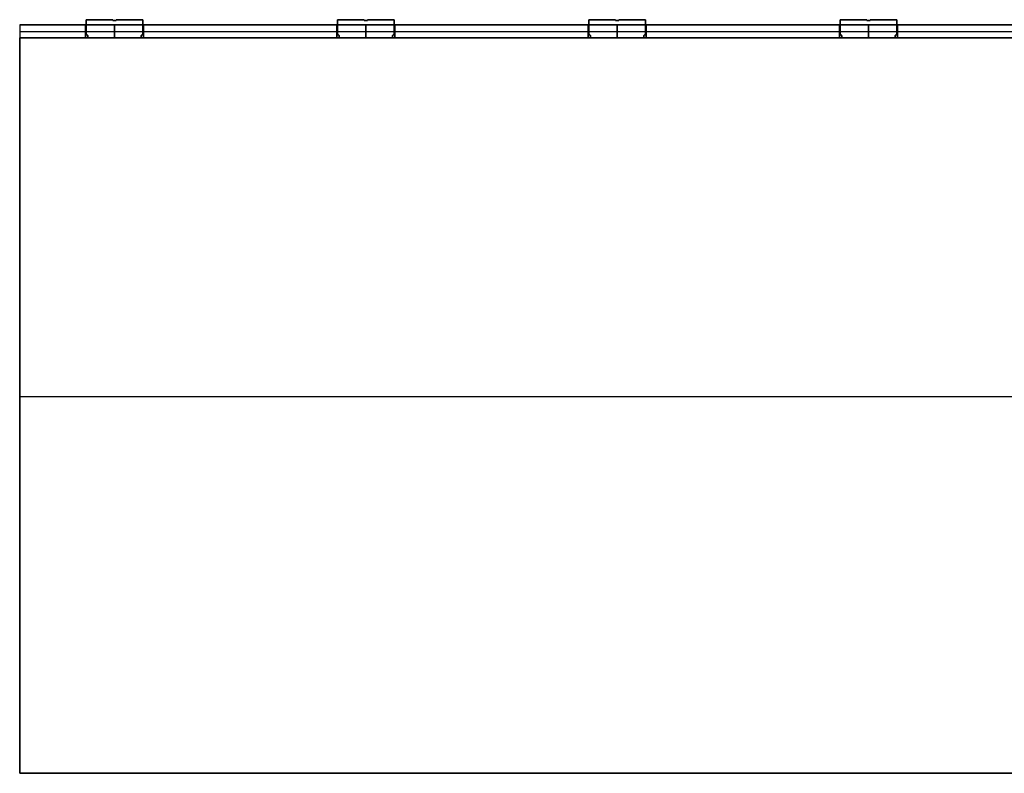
# Model space of a CAD drawing. Header units: millimetres. Extents: x -595 to 595, y -225 to 20.
# Tile 1 of 6: x -595 to -299, y -225 to 2. Entities that reach past the tile are written whole.
import ezdxf

# ---------------------------------------------------------------- set-up
doc = ezdxf.new("R2010")
doc.units = ezdxf.units.MM
doc.layers.add('Défaut', color=7, linetype='Continuous', true_color=0x000000)

# ---------------------------------------------------------------- blocks, each defined once
blk = doc.blocks.new('Base Piece')
at = {"layer": 'Défaut'}
for p, q in [((-595, 4), (-595, 0)), ((-595, 4, -2.75), (-280.85, 4, -2.75)), ((-585, 0, -110.5), (-585, 4, -110.5)), ((-575, 4, -113.75), (-575, 0, -113.75)), ((-574.5, 4, -111), (-574.5, 0, -111)), ((-571, 0, -116), (-571, 4, -116)), ((-567, 0, -115.9), (-567, 4, -115.9)), ((-566.5, 0, -115.8), (-566.5, 4, -115.8)), ((-566, 4, -115.9), (-566, 0, -115.9)), ((-562, 0, -116), (-562, 4, -116)), ((-558.5, 4, -111), (-558.5, 0, -111)), ((-558, 0, -113.75), (-558, 4, -113.75)), ((-528.74, 0, -110.5), (-528.74, 4, -110.5)), ((-499.47, 4, -113.75), (-499.47, 0, -113.75)), ((-498.97, 4, -111), (-498.97, 0, -111)), ((-495.47, 0, -116), (-495.47, 4, -116)), ((-491.47, 0, -115.9), (-491.47, 4, -115.9)), ((-490.97, 0, -115.8), (-490.97, 4, -115.8)), ((-490.47, 4, -115.9), (-490.47, 0, -115.9)), ((-486.47, 0, -116), (-486.47, 4, -116)), ((-482.97, 4, -111), (-482.97, 0, -111)), ((-482.47, 0, -113.75), (-482.47, 4, -113.75)), ((-453.2, 0, -110.5), (-453.2, 4, -110.5)), ((-423.94, 4, -113.75), (-423.94, 0, -113.75)), ((-423.44, 4, -111), (-423.44, 0, -111)), ((-419.94, 0, -116), (-419.94, 4, -116)), ((-415.94, 0, -115.9), (-415.94, 4, -115.9)), ((-415.44, 0, -115.8), (-415.44, 4, -115.8)), ((-414.94, 4, -115.9), (-414.94, 0, -115.9)), ((-410.94, 0, -116), (-410.94, 4, -116)), ((-407.44, 4, -111), (-407.44, 0, -111)), ((-406.94, 0, -113.75), (-406.94, 4, -113.75)), ((-377.68, 0, -110.5), (-377.68, 4, -110.5)), ((-348.41, 4, -113.75), (-348.41, 0, -113.75)), ((-347.91, 4, -111), (-347.91, 0, -111)), ((-344.41, 0, -116), (-344.41, 4, -116)), ((-340.41, 0, -115.9), (-340.41, 4, -115.9)), ((-339.91, 0, -115.8), (-339.91, 4, -115.8)), ((-339.41, 4, -115.9), (-339.41, 0, -115.9)), ((-335.41, 0, -116), (-335.41, 4, -116)), ((-331.91, 4, -111), (-331.91, 0, -111)), ((-331.41, 0, -113.75), (-331.41, 4, -113.75)), ((-302.14, 0, -110.5), (-302.14, 4, -110.5)), ((-575, 2, -110.5), (-595, 2, -110.5)), ((-595, 2, -110.5), (-595, 2, 110.5)), ((-595, 2, 110.5), (595, 2, 110.5)), ((-595, 0, -2.75), (-280.85, 0, -2.75)), ((-567, 2, -116), (-575, 2, -116)), ((-575, 2, -116), (-575, 2, -111.5)), ((-566, 2, -115.8), (-567, 2, -115.8)), ((-567, 2, -116), (-567, 2, -115.8)), ((-558, 2, -116), (-566, 2, -116)), ((-566, 2, -116), (-566, 2, -115.8)), ((-499.47, 2, -110.5), (-558, 2, -110.5)), ((-558, 2, -116), (-558, 2, -111.5)), ((-491.47, 2, -116), (-499.47, 2, -116)), ((-499.47, 2, -116), (-499.47, 2, -111.5)), ((-490.47, 2, -115.8), (-491.47, 2, -115.8)), ((-491.47, 2, -116), (-491.47, 2, -115.8)), ((-482.47, 2, -116), (-490.47, 2, -116)), ((-490.47, 2, -116), (-490.47, 2, -115.8)), ((-423.94, 2, -110.5), (-482.47, 2, -110.5)), ((-482.47, 2, -116), (-482.47, 2, -111.5)), ((-415.94, 2, -116), (-423.94, 2, -116)), ((-423.94, 2, -116), (-423.94, 2, -111.5)), ((-414.94, 2, -115.8), (-415.94, 2, -115.8)), ((-415.94, 2, -116), (-415.94, 2, -115.8)), ((-406.94, 2, -116), (-414.94, 2, -116)), ((-414.94, 2, -116), (-414.94, 2, -115.8)), ((-348.41, 2, -110.5), (-406.94, 2, -110.5)), ((-406.94, 2, -116), (-406.94, 2, -111.5)), ((-340.41, 2, -116), (-348.41, 2, -116)), ((-348.41, 2, -116), (-348.41, 2, -111.5)), ((-339.41, 2, -115.8), (-340.41, 2, -115.8)), ((-340.41, 2, -116), (-340.41, 2, -115.8)), ((-331.41, 2, -116), (-339.41, 2, -116)), ((-339.41, 2, -116), (-339.41, 2, -115.8)), ((-272.88, 2, -110.5), (-331.41, 2, -110.5)), ((-331.41, 2, -116), (-331.41, 2, -111.5))]:
    blk.add_line(p, q, dxfattribs=at)
at = {"layer": 'Défaut', "extrusion": (0, -1, 0)}
for centre, start, end in [((-575, -111, -2), 270, 90), ((-558, -111, -2), 90, 270), ((-499.47, -111, -2), 270, 90), ((-482.47, -111, -2), 90, 270), ((-423.94, -111, -2), 270, 90), ((-406.94, -111, -2), 90, 270), ((-348.41, -111, -2), 270, 90), ((-331.41, -111, -2), 90, 270)]:
    blk.add_arc(centre, 0.5, start, end, dxfattribs=at)
at = {"layer": 'Défaut'}
for points in [[(-595, 0, -110.5), (-595, 2, -110.5), (-595, 4, -110.5)], [(-595, 4, -110.5), (-585, 4, -110.5), (-575, 4, -110.5)], [(-595, 0, 110.5), (-595, 2, 110.5), (-595, 4, 110.5)], [(-595, 4, 110.5), (-595, 4), (-595, 4, -110.5)], [(595, 4, 110.5), (0, 4, 110.5), (-595, 4, 110.5)], [(-575, 0, -116), (-575, 2, -116), (-575, 4, -116)], [(-575, 4, -116), (-571, 4, -116), (-567, 4, -116)], [(-575, 0, -111.5), (-575, 2, -111.5), (-575, 4, -111.5)], [(-575, 4, -111.5), (-575, 4, -113.75), (-575, 4, -116)], [(-575, 4, -110.5), (-575, 2, -110.5), (-575, 0, -110.5)], [(-567, 0, -115.8), (-567, 2, -115.8), (-567, 4, -115.8)], [(-567, 4, -115.8), (-566.5, 4, -115.8), (-566, 4, -115.8)], [(-567, 0, -116), (-567, 2, -116), (-567, 4, -116)], [(-567, 4, -116), (-567, 4, -115.9), (-567, 4, -115.8)], [(-566, 0, -116), (-566, 2, -116), (-566, 4, -116)], [(-566, 4, -116), (-562, 4, -116), (-558, 4, -116)], [(-566, 0, -115.8), (-566, 2, -115.8), (-566, 4, -115.8)], [(-566, 4, -115.8), (-566, 4, -115.9), (-566, 4, -116)], [(-558, 0, -110.5), (-558, 2, -110.5), (-558, 4, -110.5)], [(-558, 4, -110.5), (-528.74, 4, -110.5), (-499.47, 4, -110.5)], [(-558, 4, -111.5), (-558, 2, -111.5), (-558, 0, -111.5)], [(-558, 0, -116), (-558, 2, -116), (-558, 4, -116)], [(-558, 4, -116), (-558, 4, -113.75), (-558, 4, -111.5)], [(-499.47, 0, -116), (-499.47, 2, -116), (-499.47, 4, -116)], [(-499.47, 4, -116), (-495.47, 4, -116), (-491.47, 4, -116)], [(-499.47, 0, -111.5), (-499.47, 2, -111.5), (-499.47, 4, -111.5)], [(-499.47, 4, -111.5), (-499.47, 4, -113.75), (-499.47, 4, -116)], [(-499.47, 4, -110.5), (-499.47, 2, -110.5), (-499.47, 0, -110.5)], [(-491.47, 0, -115.8), (-491.47, 2, -115.8), (-491.47, 4, -115.8)], [(-491.47, 4, -115.8), (-490.97, 4, -115.8), (-490.47, 4, -115.8)], [(-491.47, 0, -116), (-491.47, 2, -116), (-491.47, 4, -116)], [(-491.47, 4, -116), (-491.47, 4, -115.9), (-491.47, 4, -115.8)], [(-490.47, 0, -116), (-490.47, 2, -116), (-490.47, 4, -116)], [(-490.47, 4, -116), (-486.47, 4, -116), (-482.47, 4, -116)], [(-490.47, 0, -115.8), (-490.47, 2, -115.8), (-490.47, 4, -115.8)], [(-490.47, 4, -115.8), (-490.47, 4, -115.9), (-490.47, 4, -116)], [(-482.47, 0, -110.5), (-482.47, 2, -110.5), (-482.47, 4, -110.5)], [(-482.47, 4, -110.5), (-453.2, 4, -110.5), (-423.94, 4, -110.5)], [(-482.47, 4, -111.5), (-482.47, 2, -111.5), (-482.47, 0, -111.5)], [(-482.47, 0, -116), (-482.47, 2, -116), (-482.47, 4, -116)], [(-482.47, 4, -116), (-482.47, 4, -113.75), (-482.47, 4, -111.5)], [(-423.94, 0, -116), (-423.94, 2, -116), (-423.94, 4, -116)], [(-423.94, 4, -116), (-419.94, 4, -116), (-415.94, 4, -116)], [(-423.94, 0, -111.5), (-423.94, 2, -111.5), (-423.94, 4, -111.5)], [(-423.94, 4, -111.5), (-423.94, 4, -113.75), (-423.94, 4, -116)], [(-423.94, 4, -110.5), (-423.94, 2, -110.5), (-423.94, 0, -110.5)], [(-415.94, 0, -115.8), (-415.94, 2, -115.8), (-415.94, 4, -115.8)], [(-415.94, 4, -115.8), (-415.44, 4, -115.8), (-414.94, 4, -115.8)], [(-415.94, 0, -116), (-415.94, 2, -116), (-415.94, 4, -116)], [(-415.94, 4, -116), (-415.94, 4, -115.9), (-415.94, 4, -115.8)], [(-414.94, 0, -116), (-414.94, 2, -116), (-414.94, 4, -116)], [(-414.94, 4, -116), (-410.94, 4, -116), (-406.94, 4, -116)], [(-414.94, 0, -115.8), (-414.94, 2, -115.8), (-414.94, 4, -115.8)], [(-414.94, 4, -115.8), (-414.94, 4, -115.9), (-414.94, 4, -116)], [(-406.94, 0, -110.5), (-406.94, 2, -110.5), (-406.94, 4, -110.5)], [(-406.94, 4, -110.5), (-377.68, 4, -110.5), (-348.41, 4, -110.5)], [(-406.94, 4, -111.5), (-406.94, 2, -111.5), (-406.94, 0, -111.5)], [(-406.94, 0, -116), (-406.94, 2, -116), (-406.94, 4, -116)], [(-406.94, 4, -116), (-406.94, 4, -113.75), (-406.94, 4, -111.5)], [(-348.41, 0, -116), (-348.41, 2, -116), (-348.41, 4, -116)], [(-348.41, 4, -116), (-344.41, 4, -116), (-340.41, 4, -116)], [(-348.41, 0, -111.5), (-348.41, 2, -111.5), (-348.41, 4, -111.5)], [(-348.41, 4, -111.5), (-348.41, 4, -113.75), (-348.41, 4, -116)], [(-348.41, 4, -110.5), (-348.41, 2, -110.5), (-348.41, 0, -110.5)], [(-340.41, 0, -115.8), (-340.41, 2, -115.8), (-340.41, 4, -115.8)], [(-340.41, 4, -115.8), (-339.91, 4, -115.8), (-339.41, 4, -115.8)], [(-340.41, 0, -116), (-340.41, 2, -116), (-340.41, 4, -116)], [(-340.41, 4, -116), (-340.41, 4, -115.9), (-340.41, 4, -115.8)], [(-339.41, 0, -116), (-339.41, 2, -116), (-339.41, 4, -116)], [(-339.41, 4, -116), (-335.41, 4, -116), (-331.41, 4, -116)], [(-339.41, 0, -115.8), (-339.41, 2, -115.8), (-339.41, 4, -115.8)], [(-339.41, 4, -115.8), (-339.41, 4, -115.9), (-339.41, 4, -116)], [(-331.41, 0, -110.5), (-331.41, 2, -110.5), (-331.41, 4, -110.5)], [(-331.41, 4, -110.5), (-302.14, 4, -110.5), (-272.88, 4, -110.5)], [(-331.41, 4, -111.5), (-331.41, 2, -111.5), (-331.41, 0, -111.5)], [(-331.41, 0, -116), (-331.41, 2, -116), (-331.41, 4, -116)], [(-331.41, 4, -116), (-331.41, 4, -113.75), (-331.41, 4, -111.5)], [(-575, 0, -110.5), (-585, 0, -110.5), (-595, 0, -110.5)], [(-595, 0, -110.5), (-595, 0), (-595, 0, 110.5)], [(-595, 0, 110.5), (0, 0, 110.5), (595, 0, 110.5)], [(-567, 0, -116), (-571, 0, -116), (-575, 0, -116)], [(-575, 0, -116), (-575, 0, -113.75), (-575, 0, -111.5)], [(-566, 0, -115.8), (-566.5, 0, -115.8), (-567, 0, -115.8)], [(-567, 0, -115.8), (-567, 0, -115.9), (-567, 0, -116)], [(-558, 0, -116), (-562, 0, -116), (-566, 0, -116)], [(-566, 0, -116), (-566, 0, -115.9), (-566, 0, -115.8)], [(-499.47, 0, -110.5), (-528.74, 0, -110.5), (-558, 0, -110.5)], [(-558, 0, -111.5), (-558, 0, -113.75), (-558, 0, -116)], [(-491.47, 0, -116), (-495.47, 0, -116), (-499.47, 0, -116)], [(-499.47, 0, -116), (-499.47, 0, -113.75), (-499.47, 0, -111.5)], [(-490.47, 0, -115.8), (-490.97, 0, -115.8), (-491.47, 0, -115.8)], [(-491.47, 0, -115.8), (-491.47, 0, -115.9), (-491.47, 0, -116)], [(-482.47, 0, -116), (-486.47, 0, -116), (-490.47, 0, -116)], [(-490.47, 0, -116), (-490.47, 0, -115.9), (-490.47, 0, -115.8)], [(-423.94, 0, -110.5), (-453.2, 0, -110.5), (-482.47, 0, -110.5)], [(-482.47, 0, -111.5), (-482.47, 0, -113.75), (-482.47, 0, -116)], [(-415.94, 0, -116), (-419.94, 0, -116), (-423.94, 0, -116)], [(-423.94, 0, -116), (-423.94, 0, -113.75), (-423.94, 0, -111.5)], [(-414.94, 0, -115.8), (-415.44, 0, -115.8), (-415.94, 0, -115.8)], [(-415.94, 0, -115.8), (-415.94, 0, -115.9), (-415.94, 0, -116)], [(-406.94, 0, -116), (-410.94, 0, -116), (-414.94, 0, -116)], [(-414.94, 0, -116), (-414.94, 0, -115.9), (-414.94, 0, -115.8)], [(-348.41, 0, -110.5), (-377.68, 0, -110.5), (-406.94, 0, -110.5)], [(-406.94, 0, -111.5), (-406.94, 0, -113.75), (-406.94, 0, -116)], [(-340.41, 0, -116), (-344.41, 0, -116), (-348.41, 0, -116)], [(-348.41, 0, -116), (-348.41, 0, -113.75), (-348.41, 0, -111.5)], [(-339.41, 0, -115.8), (-339.91, 0, -115.8), (-340.41, 0, -115.8)], [(-340.41, 0, -115.8), (-340.41, 0, -115.9), (-340.41, 0, -116)], [(-331.41, 0, -116), (-335.41, 0, -116), (-339.41, 0, -116)], [(-339.41, 0, -116), (-339.41, 0, -115.9), (-339.41, 0, -115.8)], [(-272.88, 0, -110.5), (-302.14, 0, -110.5), (-331.41, 0, -110.5)], [(-331.41, 0, -111.5), (-331.41, 0, -113.75), (-331.41, 0, -116)]]:
    blk.add_open_spline(points, degree=2, dxfattribs=at)
for points, weights in [([(-575, 4, -111.5), (-574.5, 4, -111.5), (-574.5, 4, -111), (-574.5, 4, -110.5), (-575, 4, -110.5)], [1, 0.707106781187, 1, 0.707106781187, 1]), ([(-558, 4, -110.5), (-558.5, 4, -110.5), (-558.5, 4, -111), (-558.5, 4, -111.5), (-558, 4, -111.5)], [1, 0.707106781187, 1, 0.707106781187, 1]), ([(-499.47, 4, -111.5), (-498.97, 4, -111.5), (-498.97, 4, -111), (-498.97, 4, -110.5), (-499.47, 4, -110.5)], [1, 0.707106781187, 1, 0.707106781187, 1]), ([(-482.47, 4, -110.5), (-482.97, 4, -110.5), (-482.97, 4, -111), (-482.97, 4, -111.5), (-482.47, 4, -111.5)], [1, 0.707106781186, 1, 0.707106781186, 1]), ([(-423.94, 4, -111.5), (-423.44, 4, -111.5), (-423.44, 4, -111), (-423.44, 4, -110.5), (-423.94, 4, -110.5)], [1, 0.707106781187, 1, 0.707106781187, 1]), ([(-406.94, 4, -110.5), (-407.44, 4, -110.5), (-407.44, 4, -111), (-407.44, 4, -111.5), (-406.94, 4, -111.5)], [1, 0.707106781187, 1, 0.707106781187, 1]), ([(-348.41, 4, -111.5), (-347.91, 4, -111.5), (-347.91, 4, -111), (-347.91, 4, -110.5), (-348.41, 4, -110.5)], [1, 0.707106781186, 1, 0.707106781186, 1]), ([(-331.41, 4, -110.5), (-331.91, 4, -110.5), (-331.91, 4, -111), (-331.91, 4, -111.5), (-331.41, 4, -111.5)], [1, 0.707106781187, 1, 0.707106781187, 1]), ([(-575, 0, -110.5), (-574.5, 0, -110.5), (-574.5, 0, -111), (-574.5, 0, -111.5), (-575, 0, -111.5)], [1, 0.707106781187, 1, 0.707106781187, 1]), ([(-558, 0, -111.5), (-558.5, 0, -111.5), (-558.5, 0, -111), (-558.5, 0, -110.5), (-558, 0, -110.5)], [1, 0.707106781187, 1, 0.707106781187, 1]), ([(-499.47, 0, -110.5), (-498.97, 0, -110.5), (-498.97, 0, -111), (-498.97, 0, -111.5), (-499.47, 0, -111.5)], [1, 0.707106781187, 1, 0.707106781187, 1]), ([(-482.47, 0, -111.5), (-482.97, 0, -111.5), (-482.97, 0, -111), (-482.97, 0, -110.5), (-482.47, 0, -110.5)], [1, 0.707106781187, 1, 0.707106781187, 1]), ([(-423.94, 0, -110.5), (-423.44, 0, -110.5), (-423.44, 0, -111), (-423.44, 0, -111.5), (-423.94, 0, -111.5)], [1, 0.707106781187, 1, 0.707106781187, 1]), ([(-406.94, 0, -111.5), (-407.44, 0, -111.5), (-407.44, 0, -111), (-407.44, 0, -110.5), (-406.94, 0, -110.5)], [1, 0.707106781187, 1, 0.707106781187, 1]), ([(-348.41, 0, -110.5), (-347.91, 0, -110.5), (-347.91, 0, -111), (-347.91, 0, -111.5), (-348.41, 0, -111.5)], [1, 0.707106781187, 1, 0.707106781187, 1]), ([(-331.41, 0, -111.5), (-331.91, 0, -111.5), (-331.91, 0, -111), (-331.91, 0, -110.5), (-331.41, 0, -110.5)], [1, 0.707106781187, 1, 0.707106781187, 1])]:
    blk.add_rational_spline(points, weights, degree=2, knots=[-2, -2, -2, -1, -1, 0, 0, 0], dxfattribs=at)
blk = doc.blocks.new('Back Piece')
at = {"layer": 'Défaut'}
for p, q in [((-595, 103.25, 2), (595, 103.25, 2)), ((-595, 103.25, 2), (-595, -103.25, 2)), ((-595, 0), (-595, 0, 4)), ((-595, 0, 4), (595, 0, 4)), ((595, 0), (-595, 0)), ((-575.2, -72.75, 2), (-557.8, -72.75, 2)), ((-575.2, -76.75, 2), (-575.2, -72.75, 2)), ((-566.5, -72.75, 4), (-566.5, -72.75)), ((-557.8, -72.75, 2), (-557.8, -76.75, 2)), ((-499.67, -72.75, 2), (-482.27, -72.75, 2)), ((-499.67, -76.75, 2), (-499.67, -72.75, 2)), ((-490.97, -72.75, 4), (-490.97, -72.75)), ((-482.27, -72.75, 2), (-482.27, -76.75, 2)), ((-424.13, -72.75, 2), (-406.73, -72.75, 2)), ((-424.13, -76.75, 2), (-424.13, -72.75, 2)), ((-415.43, -72.75, 4), (-415.43, -72.75)), ((-406.73, -72.75, 2), (-406.73, -76.75, 2)), ((-348.6, -72.75, 2), (-331.2, -72.75, 2)), ((-348.6, -76.75, 2), (-348.6, -72.75, 2)), ((-339.9, -72.75, 4), (-339.9, -72.75)), ((-331.2, -72.75, 2), (-331.2, -76.75, 2)), ((-575.2, -74.75), (-575.2, -74.75, 4)), ((-575.2, -76.75, 2), (-557.8, -76.75, 2)), ((-566.5, -76.75), (-566.5, -76.75, 4)), ((-557.8, -74.75), (-557.8, -74.75, 4)), ((-499.67, -74.75), (-499.67, -74.75, 4)), ((-499.67, -76.75, 2), (-482.27, -76.75, 2)), ((-490.97, -76.75), (-490.97, -76.75, 4)), ((-482.27, -74.75), (-482.27, -74.75, 4)), ((-424.13, -74.75), (-424.13, -74.75, 4)), ((-424.13, -76.75, 2), (-406.73, -76.75, 2)), ((-415.43, -76.75), (-415.43, -76.75, 4)), ((-406.73, -74.75), (-406.73, -74.75, 4)), ((-348.6, -74.75), (-348.6, -74.75, 4)), ((-348.6, -76.75, 2), (-331.2, -76.75, 2)), ((-339.9, -76.75), (-339.9, -76.75, 4)), ((-331.2, -74.75), (-331.2, -74.75, 4)), ((-595, -103.25, 2), (595, -103.25, 2))]:
    blk.add_line(p, q, dxfattribs=at)
for points in [[(-595, 103.25), (-595, 103.25, 2), (-595, 103.25, 4)], [(-595, 103.25, 4), (0, 103.25, 4), (595, 103.25, 4)], [(595, 103.25), (0, 103.25), (-595, 103.25)], [(-595, -103.25, 4), (-595, 0, 4), (-595, 103.25, 4)], [(-595, 103.25), (-595, 0), (-595, -103.25)], [(-575.2, -76.75, 4), (-575.2, -74.75, 4), (-575.2, -72.75, 4)], [(-575.2, -72.75, 4), (-566.5, -72.75, 4), (-557.8, -72.75, 4)], [(-575.2, -72.75), (-575.2, -74.75), (-575.2, -76.75)], [(-557.8, -72.75), (-566.5, -72.75), (-575.2, -72.75)], [(-575.2, -72.75, 4), (-575.2, -72.75, 2), (-575.2, -72.75)], [(-557.8, -72.75, 4), (-557.8, -74.75, 4), (-557.8, -76.75, 4)], [(-557.8, -76.75), (-557.8, -74.75), (-557.8, -72.75)], [(-557.8, -72.75, 4), (-557.8, -72.75, 2), (-557.8, -72.75)], [(-499.67, -76.75, 4), (-499.67, -74.75, 4), (-499.67, -72.75, 4)], [(-499.67, -72.75, 4), (-490.97, -72.75, 4), (-482.27, -72.75, 4)], [(-499.67, -72.75), (-499.67, -74.75), (-499.67, -76.75)], [(-482.27, -72.75), (-490.97, -72.75), (-499.67, -72.75)], [(-499.67, -72.75, 4), (-499.67, -72.75, 2), (-499.67, -72.75)], [(-482.27, -72.75, 4), (-482.27, -74.75, 4), (-482.27, -76.75, 4)], [(-482.27, -76.75), (-482.27, -74.75), (-482.27, -72.75)], [(-482.27, -72.75, 4), (-482.27, -72.75, 2), (-482.27, -72.75)], [(-424.13, -76.75, 4), (-424.13, -74.75, 4), (-424.13, -72.75, 4)], [(-424.13, -72.75, 4), (-415.43, -72.75, 4), (-406.73, -72.75, 4)], [(-424.13, -72.75), (-424.13, -74.75), (-424.13, -76.75)], [(-406.73, -72.75), (-415.43, -72.75), (-424.13, -72.75)], [(-424.13, -72.75, 4), (-424.13, -72.75, 2), (-424.13, -72.75)], [(-406.73, -72.75, 4), (-406.73, -74.75, 4), (-406.73, -76.75, 4)], [(-406.73, -76.75), (-406.73, -74.75), (-406.73, -72.75)], [(-406.73, -72.75, 4), (-406.73, -72.75, 2), (-406.73, -72.75)], [(-348.6, -76.75, 4), (-348.6, -74.75, 4), (-348.6, -72.75, 4)], [(-348.6, -72.75, 4), (-339.9, -72.75, 4), (-331.2, -72.75, 4)], [(-348.6, -72.75), (-348.6, -74.75), (-348.6, -76.75)], [(-331.2, -72.75), (-339.9, -72.75), (-348.6, -72.75)], [(-348.6, -72.75, 4), (-348.6, -72.75, 2), (-348.6, -72.75)], [(-331.2, -72.75, 4), (-331.2, -74.75, 4), (-331.2, -76.75, 4)], [(-331.2, -76.75), (-331.2, -74.75), (-331.2, -72.75)], [(-331.2, -72.75, 4), (-331.2, -72.75, 2), (-331.2, -72.75)], [(-557.8, -76.75, 4), (-566.5, -76.75, 4), (-575.2, -76.75, 4)], [(-575.2, -76.75), (-566.5, -76.75), (-557.8, -76.75)], [(-575.2, -76.75, 4), (-575.2, -76.75, 2), (-575.2, -76.75)], [(-557.8, -76.75), (-557.8, -76.75, 2), (-557.8, -76.75, 4)], [(-482.27, -76.75, 4), (-490.97, -76.75, 4), (-499.67, -76.75, 4)], [(-499.67, -76.75), (-490.97, -76.75), (-482.27, -76.75)], [(-499.67, -76.75, 4), (-499.67, -76.75, 2), (-499.67, -76.75)], [(-482.27, -76.75), (-482.27, -76.75, 2), (-482.27, -76.75, 4)], [(-406.73, -76.75, 4), (-415.43, -76.75, 4), (-424.13, -76.75, 4)], [(-424.13, -76.75), (-415.43, -76.75), (-406.73, -76.75)], [(-424.13, -76.75, 4), (-424.13, -76.75, 2), (-424.13, -76.75)], [(-406.73, -76.75), (-406.73, -76.75, 2), (-406.73, -76.75, 4)], [(-331.2, -76.75, 4), (-339.9, -76.75, 4), (-348.6, -76.75, 4)], [(-348.6, -76.75), (-339.9, -76.75), (-331.2, -76.75)], [(-348.6, -76.75, 4), (-348.6, -76.75, 2), (-348.6, -76.75)], [(-331.2, -76.75), (-331.2, -76.75, 2), (-331.2, -76.75, 4)], [(-595, -103.25), (-595, -103.25, 2), (-595, -103.25, 4)], [(595, -103.25, 4), (0, -103.25, 4), (-595, -103.25, 4)], [(-595, -103.25), (0, -103.25), (595, -103.25)]]:
    blk.add_open_spline(points, degree=2, dxfattribs=at)

msp = doc.modelspace()

# ---------------------------------------------------------------- block references
at = {"layer": 'Défaut', "extrusion": (0, -1, -1.66536e-16)}
for name, p in [('Base Piece', (0, 26.5, 114.5)), ('Base Piece', (0, 26.5, 114.5)), ('Back Piece', (0, 103.25))]:
    msp.add_blockref(name, p, dxfattribs=at)

doc.saveas('drawing.dxf')
